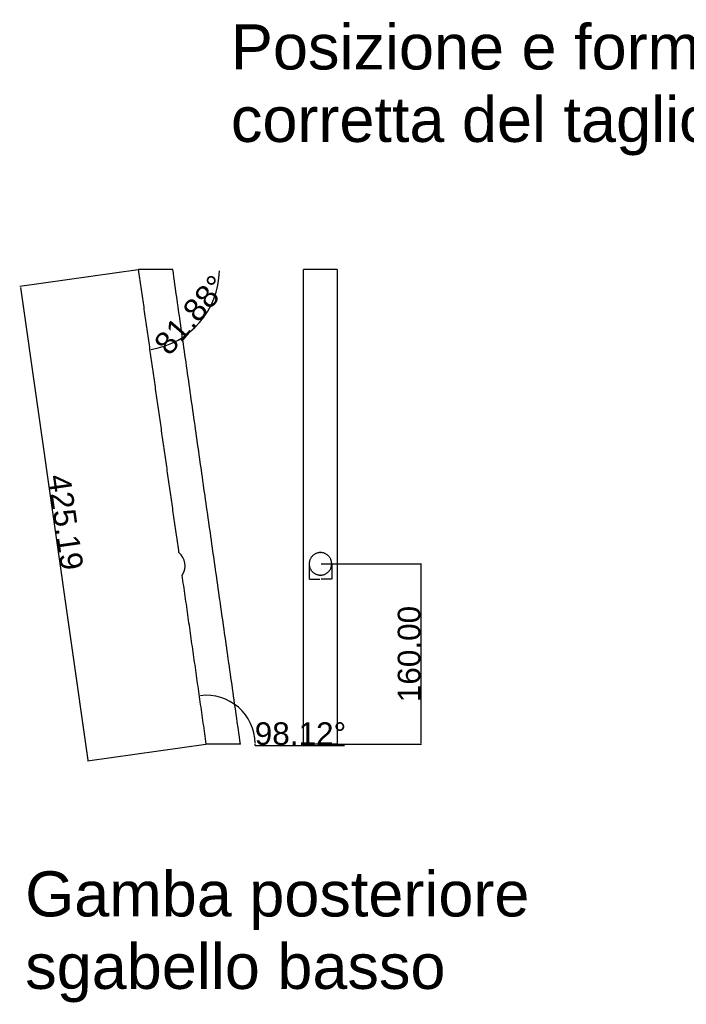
# Model space of a CAD drawing. Header units: millimetres. Extents: x -4960 to 8802, y 840 to 4568.
# Tile 1 of 9: x -4960 to -4369, y 1087 to 1960. Entities that reach past the tile are written whole.
import ezdxf

# ---------------------------------------------------------------- set-up
doc = ezdxf.new("R2010")
doc.units = ezdxf.units.MM
doc.header["$MEASUREMENT"] = 0
for name, color, linetype in [('DEFAULT', 7, 'Continuous'), ('LINEE VISIBILI 2D', 7, 'Continuous'), ('LIVELLO 01', 1, 'Continuous')]:
    doc.layers.add(name, color=color, linetype=linetype)
doc.styles.add('ARIAL', font='ARIAL.TTF')
doc.dimstyles.new('DEFAULT', dxfattribs={"dimtxt": 20, "dimasz": 1, "dimexe": 0.5, "dimexo": 0.5, "dimgap": 0.09, "dimtad": 1, "dimtoh": 1, "dimzin": 0, "dimdsep": 46, "dimtxsty": 'ARIAL', "dimcen": 0.5, "dimazin": 0, "dimtfac": 1, "dimtofl": 0, "dimtmove": 0, "dimatfit": 3, "dimfxl": 0, "dimtolj": 1, "dimtzin": 0, "dimarcsym": 0})
doc.dimstyles.get("Standard").update_dxf_attribs({"dimtxt": 0.18, "dimasz": 0.18, "dimexe": 0.18, "dimexo": 0.0625, "dimgap": 0.09, "dimtad": 0, "dimtih": 1, "dimtoh": 1, "dimdec": 4, "dimzin": 0, "dimdsep": 46, "dimtxsty": 'Standard', "dimcen": 0.09, "dimadec": 0, "dimazin": 0, "dimtfac": 1, "dimtdec": 4, "dimtofl": 0, "dimtmove": 0, "dimatfit": 3, "dimfxl": 0, "dimtolj": 1, "dimtzin": 0, "dimarcsym": 0})

# ---------------------------------------------------------------- blocks, each defined once
blk = doc.blocks.new('*D14')
at = {"layer": 'Defpoints', "color": 0}
for p in [(-4693.55, 1477.7), (-4693.55, 1317.7), (-4604.54, 1317.7)]:
    blk.add_point(p, dxfattribs=at)
at = {"layer": 'LIVELLO 01', "color": 0, "lineweight": -2}
for p, q in [((-4693.05, 1477.7), (-4604.04, 1477.7)), ((-4604.54, 1476.7), (-4604.54, 1318.7)), ((-4693.05, 1317.7), (-4604.04, 1317.7))]:
    blk.add_line(p, q, dxfattribs=at)
at = {"layer": 'LIVELLO 01', "color": 0}
for points in [[(-4604.71, 1476.7), (-4604.38, 1476.7), (-4604.54, 1477.7)], [(-4604.71, 1318.7), (-4604.38, 1318.7), (-4604.54, 1317.7)]]:
    blk.add_solid(points, dxfattribs=at)
at = {"layer": 'LIVELLO 01', "color": 0, "insert": (-4614.84, 1397.7), "char_height": 20, "attachment_point": 5, "rotation": 90, "style": 'ARIAL'}
blk.add_mtext('\\A1;160.00', dxfattribs=at)
blk = doc.blocks.new('*D15')
at = {"layer": 'Defpoints', "color": 0}
for p in [(-4854.8, 1738.63), (-4783.21, 1738.63), (-4813.32, 1680.28), (-4844.69, 1667.75)]:
    blk.add_point(p, dxfattribs=at)
at = {"layer": 'LIVELLO 01', "color": 0, "lineweight": -2}
blk.add_arc((-4854.8, 1738.63), 71.59, 278.9156, 359.1997, dxfattribs=at)
at = {"layer": 'LIVELLO 01', "color": 0}
for points in [[(-4783.38, 1737.63), (-4783.05, 1737.63), (-4783.21, 1738.63)], [(-4843.68, 1667.74), (-4843.73, 1668.06), (-4844.69, 1667.75)]]:
    blk.add_solid(points, dxfattribs=at)
at = {"layer": 'LIVELLO 01', "color": 0, "insert": (-4808.5, 1698.46), "char_height": 20, "attachment_point": 5, "rotation": 49.05765, "style": 'ARIAL'}
blk.add_mtext('\\A1;81.88°', dxfattribs=at)
blk = doc.blocks.new('*D21')
at = {"layer": 'Defpoints', "color": 0}
for p in [(-4800.9, 1360.65), (-4776.72, 1357.15), (-4794.78, 1317.7), (-4751.39, 1317.7)]:
    blk.add_point(p, dxfattribs=at)
at = {"layer": 'LIVELLO 01', "color": 0, "lineweight": -2}
blk.add_line((-4751.4, 1316.7), (-4672.15, 1316.7), dxfattribs=at)
for start, end in [(1.32061, 96.79469), (358.67939, 0)]:
    blk.add_arc((-4794.78, 1317.7), 43.39, start, end, dxfattribs=at)
at = {"layer": 'LIVELLO 01', "color": 0}
for points in [[(-4799.89, 1360.62), (-4799.93, 1360.95), (-4800.9, 1360.65)], [(-4751.24, 1318.7), (-4751.57, 1318.7), (-4751.39, 1317.7)]]:
    blk.add_solid(points, dxfattribs=at)
at = {"layer": 'LIVELLO 01', "color": 0, "insert": (-4711.28, 1327), "char_height": 20, "attachment_point": 5, "style": 'ARIAL'}
blk.add_mtext('\\A1;98.12°', dxfattribs=at)
blk = doc.blocks.new('*D24')
at = {"layer": 'Defpoints', "color": 0}
for p in [(-4854.8, 1738.63), (-4794.78, 1317.7), (-4899.8, 1302.72)]:
    blk.add_point(p, dxfattribs=at)
at = {"layer": 'LIVELLO 01', "color": 0, "lineweight": -2}
for p, q in [((-4855.3, 1738.56), (-4960.32, 1723.58)), ((-4959.68, 1722.66), (-4899.94, 1303.71)), ((-4795.27, 1317.63), (-4900.29, 1302.65))]:
    blk.add_line(p, q, dxfattribs=at)
at = {"layer": 'LIVELLO 01', "color": 0}
for points in [[(-4959.51, 1722.69), (-4959.84, 1722.64), (-4959.82, 1723.65)], [(-4899.77, 1303.74), (-4900.1, 1303.69), (-4899.8, 1302.72)]]:
    blk.add_solid(points, dxfattribs=at)
at = {"layer": 'LIVELLO 01', "color": 0, "insert": (-4919.61, 1514.64), "char_height": 20, "attachment_point": 5, "rotation": 278.11531, "style": 'ARIAL'}
blk.add_mtext('\\A1;425.19', dxfattribs=at)
blk = doc.blocks.new('*D45')
at = {"layer": 'Defpoints', "color": 0}
for p in [(-4703.55, 1477.7), (-4683.55, 1477.7), (-4683.55, 1464.21)]:
    blk.add_point(p, dxfattribs=at)
at = {"layer": 'LIVELLO 01', "color": 0, "lineweight": -2}
for p, q in [((-4703.55, 1477.64), (-4703.55, 1464.03)), ((-4683.55, 1477.64), (-4683.55, 1464.03)), ((-4703.37, 1464.21), (-4694.11, 1464.21)), ((-4683.73, 1464.21), (-4693, 1464.21))]:
    blk.add_line(p, q, dxfattribs=at)
at = {"layer": 'LIVELLO 01', "color": 0}
for points in [[(-4703.37, 1464.24), (-4703.37, 1464.18), (-4703.55, 1464.21)], [(-4683.73, 1464.24), (-4683.73, 1464.18), (-4683.55, 1464.21)]]:
    blk.add_solid(points, dxfattribs=at)
at = {"layer": 'LIVELLO 01', "color": 0, "insert": (-4693.55, 1464.21), "char_height": 0.18, "attachment_point": 5}
blk.add_mtext('\\A1;20.0000', dxfattribs=at)

msp = doc.modelspace()

# ---------------------------------------------------------------- linework, layer by layer
at = {"layer": 'DEFAULT'}
msp.add_arc((-4828.67759, 1476.11912), 15.07913, 326.05823002, 50.1723802, dxfattribs=at)
at = {"layer": 'LINEE VISIBILI 2D'}
for points in [[(-4824.49714, 1738.62862), (-4839.64887, 1738.62862), (-4854.8006, 1738.62862)], [(-4819.01966, 1487.69916), (-4836.91013, 1613.16389), (-4854.8006, 1738.62862)], [(-4764.47529, 1317.6992), (-4794.48622, 1528.16391), (-4824.49714, 1738.62862)], [(-4678.65118, 1738.62862), (-4693.65118, 1738.62862), (-4708.65118, 1738.62862)], [(-4708.65026, 1317.6992), (-4708.65072, 1528.16391), (-4708.65118, 1738.62862)], [(-4678.65118, 1738.62862), (-4678.65072, 1528.16391), (-4678.65026, 1317.6992)], [(-4794.77875, 1317.6992), (-4805.47331, 1392.69945), (-4816.16787, 1467.69969)], [(-4764.47529, 1317.6992), (-4779.62702, 1317.6992), (-4794.77875, 1317.6992)], [(-4678.65026, 1317.6992), (-4693.65026, 1317.6992), (-4708.65026, 1317.6992)]]:
    msp.add_open_spline(points, degree=2, dxfattribs=at)
msp.add_rational_spline([(-4683.55206, 1477.6992), (-4683.55207, 1467.69921), (-4693.55206, 1467.6992), (-4693.60133, 1467.6992), (-4693.6506, 1467.69969), (-4703.55205, 1467.79727), (-4703.55206, 1477.6992), (-4703.55206, 1487.60111), (-4693.65064, 1487.69872), (-4693.60135, 1487.6992), (-4693.55206, 1487.6992), (-4683.55207, 1487.69919), (-4683.55206, 1477.6992)], [1, 0.707107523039, 1, 0.999987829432, 1, 0.710582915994, 1, 0.710583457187, 1, 0.999987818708, 1, 0.707107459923, 1], degree=2, knots=[0, 0, 0, 15.707958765, 15.707958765, 15.806500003, 15.806500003, 31.415917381, 31.415917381, 47.025297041, 47.025297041, 47.123881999, 47.123881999, 62.831841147, 62.831841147, 62.831841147], dxfattribs=at)

# ---------------------------------------------------------------- texts
at = {"layer": 'DEFAULT', "char_height": 40, "attachment_point": 1, "line_spacing_factor": 0.963855}
for s, insert, width in [('\\fArial;Posizione e forma \\Pcorretta del taglio\\P', (-4772.94599, 1956.1163), 479.7590361), ('{\\fArial|b0|i0|c0|p0;Gamba posteriore\\Psgabello basso}', (-4955.40288, 1204.99137), 480.2409639)]:
    msp.add_mtext(s, dxfattribs=dict(at, insert=insert, width=width))

# ---------------------------------------------------------------- dimensions: what is measured, and where the dimension line sits
at = {"layer": 'LIVELLO 01'}
dim = msp.add_aligned_dim(p1=(-4854.8006, 1738.62862), p2=(-4794.77875, 1317.6992), distance=-106.08202, dimstyle='DEFAULT', dxfattribs=at)
dim.commit()
dim.dimension.update_dxf_attribs({"geometry": '*D24', "text_midpoint": (-4919.61109, 1514.64298)})
for base, center, p1, p2, picture, middle in [((-4813.31743, 1680.27813), (-4854.8006, 1738.62862), (-4844.69405, 1667.75203), (-4783.20708, 1738.62862), '*D15', (-4808.50246, 1698.46397)), ((-4776.72469, 1357.15125), (-4794.77875, 1317.6992), (-4751.39197, 1317.6992), (-4800.90348, 1360.65152), '*D21', (-4711.27529, 1327.00073))]:
    dim = msp.add_angular_dim_3p(base=base, center=center, p1=p1, p2=p2, dimstyle='DEFAULT', dxfattribs=at)
    dim.commit()
    dim.dimension.update_dxf_attribs({"geometry": picture, "text_midpoint": middle})
dim = msp.add_linear_dim(base=(-4683.55206, 1464.21003), p1=(-4703.55206, 1477.69921), p2=(-4683.55206, 1477.6992), dimstyle='Standard', dxfattribs=at)
dim.commit()
dim.dimension.update_dxf_attribs({"geometry": '*D45', "text_midpoint": (-4693.55206, 1464.21003)})
dim = msp.add_linear_dim(base=(-4604.54176, 1317.6992), p1=(-4693.55206, 1477.6992), p2=(-4693.55206, 1317.6992), angle=90, dimstyle='DEFAULT', dxfattribs=at)
dim.commit()
dim.dimension.update_dxf_attribs({"geometry": '*D14', "text_midpoint": (-4614.84322, 1397.6992)})

doc.saveas('drawing.dxf')
